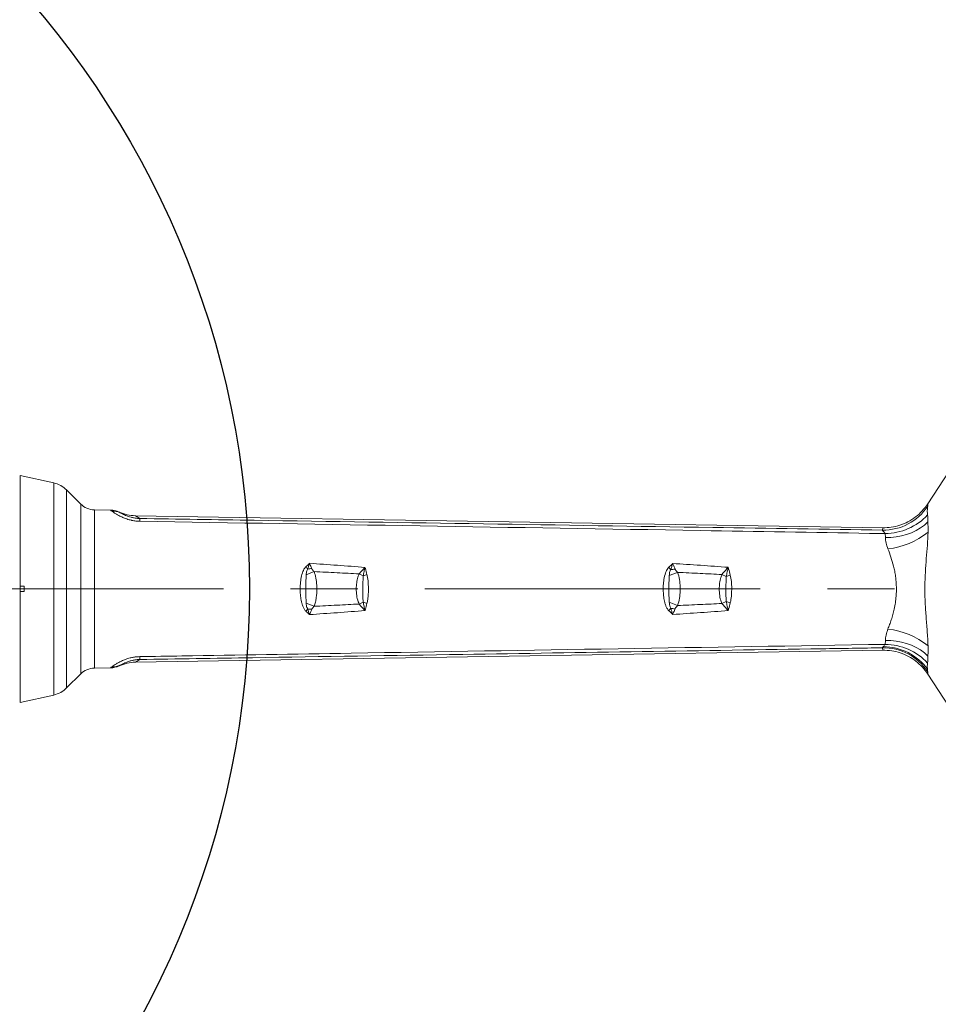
# Model space of a CAD drawing. Header units: millimetres. Extents: x 0 to 16820, y 0 to 11880.
# Tile 57 of 100: x 8549 to 9245, y 6016 to 6761. Entities that reach past the tile are written whole.
import ezdxf

# ---------------------------------------------------------------- set-up
doc = ezdxf.new("R2010")
doc.units = ezdxf.units.MM
doc.header["$LTSCALE"] = 20
doc.linetypes.add('CENTERX2', pattern=[20.32, 12.7, -2.54, 2.54, -2.54])
doc.styles.add('SLDTEXTSTYLE0', font='TXT', dxfattribs={"width": 0.605})
doc.dimstyles.new('SLDDIMSTYLE0', dxfattribs={"dimtxt": 140, "dimasz": 100, "dimexe": 0, "dimexo": 0.0625, "dimgap": 35, "dimtad": 1, "dimtoh": 1, "dimdec": 1, "dimrnd": 1e-09, "dimzin": 12, "dimdsep": 46, "dimtxsty": 'SLDTEXTSTYLE0', "dimsah": 1, "dimcen": 0, "dimadec": 0, "dimazin": 0, "dimtfac": 1, "dimtofl": 0, "dimtmove": 0, "dimatfit": 3, "dimfxl": 1, "dimfrac": 2, "dimtolj": 1, "dimtzin": 12, "dimarcsym": 0})
doc.dimstyles.new('SLDDIMSTYLE1', dxfattribs={"dimtxt": 140, "dimasz": 100, "dimexe": 0, "dimexo": 0.0625, "dimgap": 35, "dimtad": 1, "dimtoh": 1, "dimdec": 4, "dimlfac": 20, "dimzin": 12, "dimdsep": 46, "dimtxsty": 'SLDTEXTSTYLE0', "dimsah": 1, "dimcen": 0.09, "dimadec": 1, "dimazin": 0, "dimtfac": 1, "dimtofl": 0, "dimtmove": 0, "dimatfit": 3, "dimfxl": 1, "dimfrac": 2, "dimtolj": 1, "dimtzin": 12, "dimarcsym": 0})

# ---------------------------------------------------------------- blocks, each defined once
blk = doc.blocks.new('*D7')
at = {"color": 7, "linetype": 'Continuous', "lineweight": 0}
for q in [(9053.1, 7340.4), (8042.93, 6330.23)]:
    blk.add_line((8523.77, 6811.07), q, dxfattribs=at)
blk.add_solid([(8523.77, 6811.07), (8605.08, 6871.17), (8583.87, 6892.38)], dxfattribs=at)
at = {"color": 7, "linetype": 'Continuous', "lineweight": 0, "char_height": 140, "attachment_point": 1, "rotation": 45, "style": 'SLDTEXTSTYLE0'}
for s, insert in [('680', (8676.6, 7218.49)), ('R', (8578.45, 7120.34))]:
    blk.add_mtext(s, dxfattribs=dict(at, insert=insert))
blk = doc.blocks.new('*D8')
at = {"color": 7, "linetype": 'Continuous', "lineweight": 0}
blk.add_line((8986.14, 8701.53), (8042.93, 6330.23), dxfattribs=at)
blk.add_solid([(8986.14, 8701.53), (8935.25, 8614.16), (8963.12, 8603.07)], dxfattribs=at)
at = {"color": 7, "linetype": 'Continuous', "lineweight": 0, "char_height": 140, "attachment_point": 1, "rotation": 68.30928, "style": 'SLDTEXTSTYLE0'}
for s, insert in [('2552', (8554.85, 8105.09)), ('R', (8503.54, 7976.11))]:
    blk.add_mtext(s, dxfattribs=dict(at, insert=insert))
blk = doc.blocks.new('*D9')
at = {"color": 7, "linetype": 'Continuous', "lineweight": 0}
for p, q in [((6701.68, 6330.23), (5210.96, 6330.23)), ((9384.18, 6330.23), (10874.9, 6330.23))]:
    blk.add_line(p, q, dxfattribs=at)
blk.add_arc((8042.93, 6330.23), 2801.97, 180, 0, dxfattribs=at)
for points in [[(5240.96, 6330.23), (5227.75, 6229.98), (5257.74, 6230.52)], [(10844.9, 6330.23), (10828.12, 6230.52), (10858.12, 6229.98)]]:
    blk.add_solid(points, dxfattribs=at)
at = {"color": 7, "linetype": 'Continuous', "lineweight": 0, "char_height": 140, "attachment_point": 1, "style": 'SLDTEXTSTYLE0'}
for s, insert in [('180°', (7876.07, 3708.73)), ('-', (7812.16, 3708.73))]:
    blk.add_mtext(s, dxfattribs=dict(at, insert=insert))
blk = doc.blocks.new('*D10')
at = {"color": 7, "linetype": 'Continuous', "lineweight": 0}
for p, q in [((6701.68, 6330.23), (5210.96, 6330.23)), ((9384.18, 6330.23), (10874.9, 6330.23))]:
    blk.add_line(p, q, dxfattribs=at)
blk.add_arc((8042.93, 6330.23), 2801.97, 0, 180, dxfattribs=at)
for points in [[(5240.96, 6330.23), (5257.74, 6429.95), (5227.75, 6430.49)], [(10844.9, 6330.23), (10858.12, 6430.49), (10828.12, 6429.95)]]:
    blk.add_solid(points, dxfattribs=at)
at = {"color": 7, "linetype": 'Continuous', "lineweight": 0, "char_height": 140, "attachment_point": 1, "style": 'SLDTEXTSTYLE0'}
for s, insert in [('180°', (7900.23, 9312.67)), ('+', (7787.99, 9312.67))]:
    blk.add_mtext(s, dxfattribs=dict(at, insert=insert))

msp = doc.modelspace()

# ---------------------------------------------------------------- linework, layer by layer
at = {"color": 7, "linetype": 'Continuous', "lineweight": 0}
for p, q in [((9236.5293812, 6394.6805455), (9260.8790659, 6431.8138146)), ((8574.7628278, 6410.572426), (8549.4334284, 6416.2342175)), ((8549.4334284, 6332.2342175), (8549.4334284, 6416.2342175)), ((8595.1741982, 6394.5641268), (8584.5420986, 6405.1962263)), ((8617.8440679, 6389.9750777), (8605.5399548, 6390.1726622)), ((8636.5966548, 6385.7099992), (9202.4440702, 6376.5886805)), ((9202.445332, 6376.5886601), (9202.4440702, 6376.5886805)), ((8552.4334284, 6332.2342175), (8549.4334284, 6332.2342175)), ((8549.4334284, 6332.2342175), (8549.4334284, 6328.2342175)), ((8552.4334284, 6332.2342175), (8552.4334284, 6328.2342175)), ((8549.4334284, 6328.2342175), (8552.4334284, 6328.2342175)), ((8549.4334284, 6244.2342175), (8549.4334284, 6328.2342175)), ((8636.5966548, 6274.7584358), (9202.4440702, 6283.8797546)), ((9202.4440702, 6283.8797546), (9202.445332, 6283.8797749)), ((8584.5420986, 6255.2722087), (8595.1741982, 6265.9043082)), ((8605.5399548, 6270.2957728), (8617.8440679, 6270.4933573)), ((9236.5293812, 6265.7878895), (9260.8790659, 6228.6546205)), ((8549.4334284, 6244.2342175), (8574.7628278, 6249.8960091))]:
    msp.add_line(p, q, dxfattribs=at)
at = {"color": 8, "linetype": 'Continuous', "lineweight": 0}
for p, q in [((8574.7628278, 6249.8960091), (8574.7628278, 6410.572426)), ((8584.5420986, 6405.1962263), (8584.5420986, 6255.2722087)), ((8595.1741982, 6265.9043082), (8595.1741982, 6394.5641268)), ((8605.5399548, 6390.1726622), (8605.5399548, 6270.2957728)), ((8617.8156962, 6389.9644311), (8617.8440679, 6389.9750777)), ((8624.2885714, 6388.5107057), (8624.31142, 6388.4703913)), ((8625.1420412, 6387.9391418), (8624.31142, 6388.4703913)), ((8636.5966548, 6385.7099992), (8639.867987, 6383.6177176)), ((9202.2942294, 6374.8082869), (9202.445332, 6376.5886601)), ((9204.4791062, 6369.1445769), (9204.2022085, 6372.1736406)), ((8765.9258621, 6340.9876571), (8771.9192853, 6343.375303)), ((8806.0236789, 6341.6351327), (8809.0975134, 6340.1252362)), ((9040.832647, 6340.3453228), (9047.1110108, 6342.8015415)), ((9080.7570817, 6341.2149131), (9084.0259798, 6339.6668103)), ((8765.9258621, 6319.480778), (8771.9192853, 6317.093132)), ((8806.0236789, 6318.8333023), (8809.0975134, 6320.3431989)), ((9040.832647, 6320.1231123), (9047.1110108, 6317.6668936)), ((9080.7570817, 6319.253522), (9084.0259798, 6320.8016247)), ((9204.2022085, 6288.2947945), (9204.4791062, 6291.3238581)), ((9202.445332, 6283.8797749), (9202.2942294, 6285.6601482)), ((8624.31142, 6271.9980438), (8625.1420412, 6272.5292933)), ((8639.867987, 6276.8507175), (8636.5966548, 6274.7584358)), ((8617.8440679, 6270.4933573), (8617.8156962, 6270.504004))]:
    msp.add_line(p, q, dxfattribs=at)
at = {"color": 7, "linetype": 'CENTERX2', "lineweight": 0}
msp.add_line((8042.9334284, 6330.2342175), (9384.1845053, 6330.2342175), dxfattribs=at)
at = {"color": 8, "linetype": 'Continuous', "lineweight": 0, "flags": 128}
for points in [[(9204.4791062, 6369.1445769), (9208.588378, 6369.2499055), (9212.6610135, 6369.6809204), (9216.6539766, 6370.4330669), (9220.5250733, 6371.498397), (9224.2333973, 6372.8656534), (9227.7397623, 6374.520388), (9231.0071161, 6376.4451151), (9234.0009323, 6378.6194959), (9236.6895749, 6381.0205534)], [(9204.4791062, 6291.3238581), (9208.588378, 6291.2185295), (9212.6610135, 6290.7875147), (9216.6539766, 6290.0353682), (9220.5250733, 6288.970038), (9224.2333973, 6287.6027816), (9227.7397623, 6285.948047), (9231.0071161, 6284.0233199), (9234.0009323, 6281.8489392), (9236.6895749, 6279.4478816)]]:
    msp.add_lwpolyline(points, dxfattribs=at)
at = {"color": 7, "linetype": 'Continuous', "lineweight": 30}
for radius in [2552, 680]:
    msp.add_circle((8042.9334284, 6330.2342175), radius, dxfattribs=at)
at = {"color": 7, "linetype": 'Continuous', "lineweight": 0}
for centre, radius, start, end in [((8570.399963, 6391.0540907), 20, 45, 77.4), ((8605.7807999, 6405.1707285), 15, 225, 269.08), ((8617.5551717, 6373.9637952), 16.0027566, 65.0268955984, 89.0671849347), ((8617.5551717, 6286.5046398), 16.0027566, 270.9328150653, 294.9731044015), ((8605.7807999, 6255.2977065), 15, 90.92, 135), ((8570.399963, 6269.4143443), 20, 282.6, 315)]:
    msp.add_arc(centre, radius, start, end, dxfattribs=at)
at = {"color": 8, "linetype": 'Continuous', "lineweight": 0}
for centre, radius, start, end in [((9202.9452199, 6414.8561214), 40.0531252, 269.0687204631, 326.8748799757), ((8619.0946666, 6374.652067), 14.5985306, 65.5281931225, 91.7599411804), ((8560.5100969, 6382.5525764), 79.3650379, 359.2310225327, 0.7689774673), ((9203.8744187, 6416.8268713), 44.6544338, 270.4205885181, 316.8899113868), ((9199.4785611, 6420.0745198), 59.8679756, 276.6080892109, 308.5394669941), ((8720.641261, 6308.7089947), 59.1375031, 38.237478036, 40.4302615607), ((8998.7519934, 6310.3305213), 55.3281251, 38.5879003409, 41.0889095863), ((8741.1496286, 6524.9542503), 181.5070899, 278.2169521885, 279.1681780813), ((8833.2793915, 6277.3487324), 67.2729712, 108.5075978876, 111.0669779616), ((9017.9619866, 6514.0766055), 170.9356606, 278.0838549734, 279.1677045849), ((9107.5075851, 6279.9167706), 64.1985439, 108.6096931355, 111.4546935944), ((8833.2793915, 6383.1197026), 67.2729712, 248.9330220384, 251.4924021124), ((9107.5075851, 6380.5516644), 64.1985439, 248.5453064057, 251.3903068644), ((8720.641261, 6351.7594403), 59.1375032, 319.5697384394, 321.7625219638), ((8741.1496285, 6135.5141846), 181.5070901, 80.8318219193, 81.7830478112), ((8998.7519934, 6350.1379137), 55.3281251, 318.9110904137, 321.4120996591), ((9017.9619865, 6146.3918294), 170.9356608, 80.8322954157, 81.9161450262), ((9199.4785611, 6240.3939152), 59.8679756, 51.4605330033, 83.3919107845), ((9202.5828055, 6244.6949228), 41.909818, 36.3044898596, 89.5750229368), ((9203.8744187, 6243.6415638), 44.6544338, 43.110088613, 89.5794114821), ((9202.9452199, 6245.6123137), 40.0531252, 33.1251200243, 90.9312795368), ((8619.0946666, 6285.816368), 14.5985306, 268.2400588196, 294.4718068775), ((8560.5100969, 6277.9158587), 79.3650379, 359.2310225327, 0.7689774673)]:
    msp.add_arc(centre, radius, start, end, dxfattribs=at)
at = {"color": 7, "linetype": 'Continuous', "lineweight": 0}
for centre, major_axis, start_param, end_param in [((8636.7114822, 6415.826626), (25.6211745, -16.3868142), 4.8526704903, 5.2714208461), ((8636.7114822, 6244.6418091), (25.6211745, 16.3868142), 1.0117644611, 1.4305148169)]:
    msp.add_ellipse(centre, major_axis=major_axis, ratio=0.9864087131, start_param=start_param, end_param=end_param, dxfattribs=at)
at = {"color": 8, "linetype": 'Continuous', "lineweight": 0}
for centre, major_axis, start_param, end_param in [((8715.1416489, 6346.1933174), (90.8306484, -42.2762815), 3.1406348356, 3.2813803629), ((8715.1416489, 6314.2751176), (90.8306484, 42.2762815), 3.0018049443, 3.1425504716)]:
    msp.add_ellipse(centre, major_axis=major_axis, ratio=0.0093299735, start_param=start_param, end_param=end_param, dxfattribs=at)
at = {"color": 7, "linetype": 'Continuous', "lineweight": 0}
for points, knots in [([(9202.445332, 6376.5886602), (9204.6168386, 6376.6564255), (9209.0204721, 6376.793848), (9215.4913164, 6378.3797154), (9221.7298107, 6380.9851384), (9227.4143793, 6384.6337624), (9232.5214244, 6389.179243), (9235.1807415, 6392.829409), (9236.5293812, 6394.6805455)], [0, 0, 0, 0, 0.1616904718, 0.3278947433, 0.4935151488, 0.6639711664, 0.8295871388, 1, 1, 1, 1]), ([(9236.5293812, 6265.7878895), (9235.2401035, 6267.5645621), (9232.6253116, 6271.1678426), (9227.648603, 6275.6506152), (9221.9869883, 6279.3447203), (9215.8084768, 6281.9863899), (9209.214169, 6283.6540316), (9204.7230292, 6283.8038128), (9202.445332, 6283.8797749)], [0, 0, 0, 0, 0.1633720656, 0.3313358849, 0.4961171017, 0.6656515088, 0.830434, 1, 1, 1, 1])]:
    msp.add_open_spline(points, degree=3, knots=knots, dxfattribs=at)
at = {"color": 8, "linetype": 'Continuous', "lineweight": 0}
for points, knots in [([(9236.4888796, 6392.9683226), (9236.4789321, 6392.7283143), (9236.4600802, 6392.2734634), (9236.3677645, 6390.7663537), (9236.1747495, 6389.6069137), (9236.1102933, 6389.258565), (9236.1102907, 6389.2585512)], [0, 0, 0, 0, 0.4460746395, 0.8453765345, 0.9999939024, 1, 1, 1, 1]), ([(9236.4911262, 6392.9970429), (9236.4911258, 6392.9970409), (9236.4894765, 6392.987016), (9236.489178, 6392.9776684), (9236.4888796, 6392.9683226)], [0, 0, 0, 0, 0.000199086, 1, 1, 1, 1]), ([(9236.5293812, 6394.6805455), (9236.5293811, 6394.680544), (9236.5013489, 6394.1199982), (9236.5043013, 6393.5544774), (9236.4911262, 6392.9970445), (9236.4911262, 6392.9970429)], [0, 0, 0, 0, 0.0000027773, 0.9999972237, 1, 1, 1, 1]), ([(8618.6463174, 6389.2437112), (8618.3986568, 6389.4319612), (8617.8992022, 6389.8116031), (8617.8436847, 6389.9132081), (8617.8156962, 6389.9644311)], [0, 0, 0, 0, 0.4958622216, 1, 1, 1, 1]), ([(8639.867987, 6381.4874352), (8638.870125, 6381.5347136), (8636.8733228, 6381.6293214), (8634.7997465, 6381.9865691), (8632.4853257, 6382.4892838), (8629.9834788, 6383.2119541), (8626.8002907, 6384.4673604), (8624.0455296, 6385.8216556), (8621.6985567, 6387.1764148), (8619.821971, 6388.3894382), (8619.0382324, 6388.9589314), (8618.6463174, 6389.2437112)], [0, 0, 0, 0, 0.0903349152, 0.1807674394, 0.1951892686, 0.3176259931, 0.4403028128, 0.5743003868, 0.7084249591, 0.8541954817, 1, 1, 1, 1]), ([(8625.1420412, 6387.9391418), (8625.4538413, 6387.7659728), (8626.0773525, 6387.419684), (8627.4562334, 6386.7357943), (8629.1284886, 6385.9895279), (8631.0424667, 6385.2578221), (8633.2260016, 6384.5777856), (8635.8551012, 6383.9702289), (8638.184882, 6383.6697909), (8639.6334778, 6383.624973), (8639.867987, 6383.6177176)], [0, 0, 0, 0, 0.1506494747, 0.3012560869, 0.4378458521, 0.5742958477, 0.6953761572, 0.8161892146, 0.9702433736, 1, 1, 1, 1]), ([(8639.867987, 6383.6177176), (8668.7939656, 6383.1641322), (8813.4238593, 6380.8962055), (9000.899307, 6377.9590873), (9159.4486342, 6375.4786013), (9202.2942294, 6374.8082869)], [0, 0, 0, 0, 0.1542919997, 0.7714600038, 1, 1, 1, 1]), ([(9236.1102907, 6389.2585512), (9236.1102921, 6389.2585407), (9236.2317091, 6388.3044874), (9236.3528696, 6387.3072018), (9236.4740288, 6386.3099272)], [0, 0, 0, 0, 0.000011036, 1, 1, 1, 1]), ([(9236.4740288, 6386.3099272), (9236.5831111, 6384.5936139), (9236.6921941, 6382.8772889), (9236.6895749, 6381.0205661), (9236.6895749, 6381.0205534)], [0, 0, 0, 0, 0.9999931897, 1, 1, 1, 1]), ([(9204.2022085, 6372.1736406), (9200.2808489, 6372.2390893), (9153.6990857, 6373.0165536), (8965.5880923, 6376.1455707), (8781.3977334, 6379.1663236), (8639.867987, 6381.4874352)], [0, 0, 0, 0, 0.0208460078, 0.2476293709, 1, 1, 1, 1]), ([(9236.6895749, 6381.0205534), (9236.6895748, 6381.0205408), (9236.6880556, 6380.3781109), (9236.7373473, 6378.9831437), (9236.8130112, 6376.3970334), (9236.769427, 6374.4020184), (9236.779517, 6373.2470546), (9236.7795172, 6373.2470366)], [0, 0, 0, 0, 0.000006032, 0.3061760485, 0.6123477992, 0.9999939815, 1, 1, 1, 1]), ([(9204.2022085, 6372.1736406), (9204.0705435, 6372.4074527), (9203.8052874, 6372.8784977), (9203.030574, 6373.6342005), (9202.4510016, 6374.4349945), (9202.3459031, 6374.6852459), (9202.2942294, 6374.8082869)], [0, 0, 0, 0, 0.1653799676, 0.3331794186, 0.6721445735, 1, 1, 1, 1]), ([(9206.3680119, 6360.6042754), (9205.8701931, 6362.0930674), (9205.1154963, 6364.3500868), (9204.570634, 6367.1538733), (9204.509718, 6368.4787794), (9204.4791062, 6369.1445769)], [0, 0, 0, 0, 0.49085752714, 0.7441435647, 1, 1, 1, 1]), ([(9236.7795172, 6373.2470366), (9236.7795164, 6373.2470183), (9236.6509113, 6370.0671313), (9236.2692387, 6363.496403), (9235.4611822, 6353.3434675), (9234.6748053, 6342.9405838), (9234.2491319, 6332.1969002), (9234.460106, 6321.1611201), (9235.2351774, 6309.8213162), (9236.0119235, 6300.3582363), (9236.5166562, 6292.7913278), (9236.7050898, 6289.0616866), (9236.7795164, 6287.2214168), (9236.7795172, 6287.2213984)], [0, 0, 0, 0, 0.0000006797, 0.117614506, 0.2366739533, 0.3556360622, 0.4756086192, 0.6021928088, 0.7301573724, 0.8641585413, 0.9319339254, 0.9999993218, 1, 1, 1, 1]), ([(9206.3680119, 6299.8641597), (9206.8093562, 6300.9933796), (9207.6949174, 6303.2591693), (9208.9619705, 6306.9471962), (9210.1370532, 6310.8595751), (9211.2023726, 6315.1583573), (9212.0763512, 6319.8325557), (9212.7347732, 6325.4769603), (9212.8843708, 6330.8685977), (9212.6175499, 6335.8388127), (9212.1808064, 6339.7715444), (9211.5280727, 6343.6765509), (9210.4330498, 6348.614962), (9208.7280799, 6354.4526435), (9207.1606316, 6358.5382736), (9206.3680119, 6360.6042754)], [0, 0, 0, 0, 0.0654822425, 0.1313906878, 0.198730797, 0.2666262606, 0.3424364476, 0.4192744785, 0.5249917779, 0.5840333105, 0.6436177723, 0.7048288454, 0.7665558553, 0.8819530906, 1, 1, 1, 1]), ([(8765.6564852, 6313.4074669), (8765.1692101, 6313.9962772), (8764.1948514, 6315.1736662), (8763.2741785, 6317.3015114), (8762.3711863, 6320.1377943), (8761.7054846, 6323.7980564), (8761.3449239, 6328.3040497), (8761.3746248, 6332.9835518), (8761.8435429, 6337.780781), (8762.6799264, 6341.5828666), (8763.7587357, 6344.306902), (8764.602146, 6345.8795728), (8765.3504988, 6346.718108), (8765.6564852, 6347.0609682)], [0, 0, 0, 0, 0.065408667, 0.130791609, 0.1974296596, 0.3195038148, 0.4438895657, 0.5757080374, 0.7096283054, 0.8476841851, 0.903684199, 0.9606183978, 1, 1, 1, 1]), ([(8765.6564852, 6347.0609682), (8766.5710237, 6347.9292752), (8767.4907216, 6348.8024808), (8768.4281694, 6349.6472089), (8768.4334284, 6349.6519478)], [0, 0, 0, 0, 0.9943900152, 1, 1, 1, 1]), ([(8767.0909439, 6345.3105144), (8767.3154071, 6346.0374236), (8767.6483368, 6347.115594), (8768.0277417, 6348.3470361), (8768.2133963, 6348.9460074), (8768.3250132, 6349.304839), (8768.3864496, 6349.5017253), (8768.424436, 6349.6232038), (8768.4303662, 6349.6421595), (8768.4334284, 6349.6519478)], [0, 0, 0, 0, 0.4950727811, 0.7343046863, 0.8541257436, 0.914067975, 0.9865842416, 0.9930723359, 1, 1, 1, 1]), ([(8768.4334284, 6349.6519478), (8775.4782001, 6349.1750002), (8789.4829365, 6348.2268467), (8803.4781809, 6347.147844), (8810.4334284, 6346.6116096)], [0, 0, 0, 0, 0.5030277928, 1, 1, 1, 1]), ([(8768.4334284, 6349.6519478), (8768.4413551, 6349.6332226), (8768.8380317, 6348.6961563), (8769.373677, 6347.3972717), (8769.9256032, 6346.10363), (8770.0696814, 6345.7659297)], [0, 0, 0, 0, 0.0148437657, 0.742828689, 1, 1, 1, 1]), ([(8806.0236789, 6341.6351327), (8806.7394359, 6342.4699344), (8808.1806541, 6344.1508561), (8809.6666014, 6345.7846021), (8810.4189384, 6346.5959825), (8810.4334284, 6346.6116096)], [0, 0, 0, 0, 0.4917719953, 0.9902115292, 1, 1, 1, 1]), ([(8809.0975134, 6340.1252362), (8809.3135486, 6341.2103316), (8809.7483746, 6343.3943631), (8810.2029668, 6345.536564), (8810.4311659, 6346.6010555), (8810.4334284, 6346.6116096)], [0, 0, 0, 0, 0.4943405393, 0.9949865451, 1, 1, 1, 1]), ([(8810.4334284, 6346.6116096), (8810.436118, 6346.6017513), (8810.5252029, 6346.2752142), (8811.0159403, 6344.4702872), (8811.5145064, 6342.6449725), (8811.9249047, 6341.1424511)], [0, 0, 0, 0, 0.00547503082, 0.18134935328, 1, 1, 1, 1]), ([(9040.4522825, 6313.7746449), (9039.9684419, 6314.3743385), (9038.999854, 6315.5748493), (9038.0815425, 6317.7304094), (9037.2051131, 6320.5468528), (9036.5678137, 6324.1277355), (9036.2309328, 6328.4768364), (9036.2695004, 6332.9725533), (9036.7341708, 6337.7290844), (9037.7425237, 6342.0753747), (9039.1090359, 6345.156148), (9040.1809173, 6346.3831528), (9040.4522825, 6346.6937901)], [0, 0, 0, 0, 0.0676362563, 0.1353992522, 0.2044565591, 0.3252432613, 0.4483206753, 0.5772046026, 0.7081876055, 0.8567885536, 0.9637435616, 1, 1, 1, 1]), ([(9040.4522825, 6346.6937901), (9041.4333432, 6347.6521105), (9042.4195679, 6348.6154751), (9043.4281474, 6349.5419713), (9043.4334284, 6349.5468225)], [0, 0, 0, 0, 0.9947639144, 1, 1, 1, 1]), ([(9041.9993444, 6344.8394775), (9042.2392131, 6345.6297893), (9042.5956709, 6346.8042352), (9043.001771, 6348.1414519), (9043.2011321, 6348.7929594), (9043.3202349, 6349.1804228), (9043.3851093, 6349.390652), (9043.4245696, 6349.5182024), (9043.4303697, 6349.5369406), (9043.4334284, 6349.5468225)], [0, 0, 0, 0, 0.494967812, 0.7355488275, 0.8560800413, 0.9163814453, 0.9877088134, 0.9935180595, 1, 1, 1, 1]), ([(9043.4334284, 6349.5468225), (9050.4728548, 6349.0915643), (9064.4770311, 6348.1858776), (9078.4728399, 6347.1593129), (9085.4334284, 6346.6487676)], [0, 0, 0, 0, 0.5026662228, 1, 1, 1, 1]), ([(9043.4334284, 6349.5468225), (9043.441433, 6349.5278024), (9043.5340272, 6349.3077844), (9043.9573559, 6348.29584), (9044.5285128, 6346.902123), (9045.0366537, 6345.7015545), (9045.1962683, 6345.3244382)], [0, 0, 0, 0, 0.0139457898, 0.1613202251, 0.7365582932, 1, 1, 1, 1]), ([(9080.7570817, 6341.2149131), (9082.0077498, 6342.712527), (9083.5407251, 6344.54819), (9085.1133782, 6346.2960404), (9085.4164363, 6346.6300406), (9085.4334284, 6346.6487676)], [0, 0, 0, 0, 0.80701586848, 0.98917958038, 1, 1, 1, 1]), ([(9084.0259798, 6339.6668103), (9084.2524748, 6340.8368714), (9084.7090231, 6343.1953758), (9085.1898715, 6345.4974529), (9085.4312142, 6346.6383006), (9085.4334284, 6346.6487676)], [0, 0, 0, 0, 0.4937989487, 0.9953557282, 1, 1, 1, 1]), ([(9085.4334284, 6346.6487676), (9085.4360708, 6346.6389901), (9085.5415239, 6346.2487758), (9086.0630981, 6344.3098691), (9086.5944033, 6342.3392836), (9087.0205686, 6340.7586574)], [0, 0, 0, 0, 0.0050602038, 0.2019488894, 1, 1, 1, 1]), ([(8765.9258621, 6319.480778), (8765.8270029, 6321.2455018), (8765.6288532, 6324.7826505), (8765.5621406, 6330.1575789), (8765.6239659, 6335.5756529), (8765.8250595, 6339.1806001), (8765.9258621, 6340.9876571)], [0, 0, 0, 0, 0.2470970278, 0.4952723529, 0.7469944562, 1, 1, 1, 1]), ([(8765.9258621, 6340.9876571), (8766.0184942, 6341.995904), (8766.1481782, 6343.4074384), (8766.7063472, 6344.8371633), (8767.0247926, 6345.2290973), (8767.0909439, 6345.3105144)], [0, 0, 0, 0, 0.6645112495, 0.9303083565, 1, 1, 1, 1]), ([(8770.0696814, 6345.7659297), (8770.3868185, 6345.273637), (8770.9340295, 6344.4242), (8771.6276526, 6343.6857733), (8771.9192853, 6343.375303)], [0, 0, 0, 0, 0.5795516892, 1, 1, 1, 1]), ([(8771.9192853, 6343.375303), (8772.1772344, 6342.6493553), (8773.0466179, 6340.2026444), (8773.7984178, 6335.7806183), (8774.1467816, 6329.9023071), (8773.783555, 6324.7097459), (8773.0221452, 6320.3058036), (8772.2866802, 6318.1633668), (8771.9192853, 6317.093132)], [0, 0, 0, 0, 0.08636297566, 0.2910750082, 0.49998405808, 0.74627782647, 0.87325539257, 1, 1, 1, 1]), ([(8806.0236789, 6341.6351327), (8800.441456, 6341.933696), (8789.0747486, 6342.5416404), (8777.7052104, 6343.0941384), (8771.9192853, 6343.375303)], [0, 0, 0, 0, 0.4911028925, 1, 1, 1, 1]), ([(8806.0236789, 6318.8333023), (8805.7796851, 6319.3880032), (8804.8611246, 6321.4762786), (8804.0279874, 6325.3895339), (8803.7469174, 6330.2315977), (8804.0398141, 6334.8792411), (8804.773192, 6338.6745897), (8805.687601, 6340.8394641), (8806.0236789, 6341.6351327)], [0, 0, 0, 0, 0.0776956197, 0.2924996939, 0.5080527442, 0.698897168, 0.8893339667, 1, 1, 1, 1]), ([(8809.0975134, 6320.3431989), (8808.9753567, 6321.9996002), (8808.7305232, 6325.3194547), (8808.6216064, 6331.9347583), (8808.9080143, 6336.8639095), (8809.0975134, 6340.1252362)], [0, 0, 0, 0, 0.2520148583, 0.5051026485, 1, 1, 1, 1]), ([(8811.9249047, 6341.1424511), (8812.1167804, 6340.3056914), (8812.5024818, 6338.6236677), (8812.8978335, 6335.119942), (8813.1147726, 6330.5569516), (8812.9406225, 6325.9054773), (8812.5530757, 6322.1205643), (8812.1348906, 6320.26016), (8811.9249047, 6319.3259839)], [0, 0, 0, 0, 0.1181726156, 0.2375462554, 0.4812564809, 0.7376098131, 0.8682444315, 1, 1, 1, 1]), ([(9040.832647, 6320.1231123), (9040.7507761, 6321.782948), (9040.5866859, 6325.1096804), (9040.5262541, 6330.1635084), (9040.5825817, 6335.2571254), (9040.7491539, 6338.6464498), (9040.832647, 6340.3453228)], [0, 0, 0, 0, 0.2471531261, 0.4953576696, 0.7470518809, 1, 1, 1, 1]), ([(9040.832647, 6340.3453228), (9040.9214998, 6341.4106572), (9041.0456642, 6342.8993744), (9041.6293345, 6344.3781908), (9041.9452227, 6344.7720047), (9041.9993444, 6344.8394775)], [0, 0, 0, 0, 0.67586478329, 0.94446536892, 1, 1, 1, 1]), ([(9045.1962683, 6345.3244382), (9045.2039684, 6345.3070385), (9045.2294617, 6345.2494316), (9045.3419961, 6345.0303819), (9045.8973958, 6344.1522206), (9046.5659855, 6343.4081213), (9047.1110108, 6342.8015415)], [0, 0, 0, 0, 0.0180767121, 0.0598481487, 0.2336007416, 1, 1, 1, 1]), ([(9047.1110108, 6342.8015415), (9047.2671452, 6342.3733981), (9048.0745866, 6340.1592765), (9048.9108275, 6335.9470244), (9049.2240094, 6330.2685874), (9048.9157206, 6324.6246812), (9048.1014119, 6320.4093965), (9047.2890944, 6318.1600219), (9047.1110108, 6317.6668936)], [0, 0, 0, 0, 0.0534517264, 0.2764228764, 0.499991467, 0.719516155, 0.9385097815, 1, 1, 1, 1]), ([(9080.7570817, 6341.2149131), (9075.2584259, 6341.4858732), (9064.0441887, 6342.0384829), (9052.8277263, 6342.5439296), (9047.1110108, 6342.8015415)], [0, 0, 0, 0, 0.4903281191, 1, 1, 1, 1]), ([(9080.7570817, 6319.253522), (9080.5738662, 6319.6738189), (9079.7348307, 6321.5985693), (9078.8975223, 6325.2887419), (9078.5923283, 6330.0483794), (9078.8627371, 6334.6339517), (9079.5772251, 6338.3498676), (9080.4471902, 6340.4624038), (9080.7570817, 6341.2149131)], [0, 0, 0, 0, 0.06111404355, 0.27987186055, 0.49943338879, 0.69572494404, 0.89161378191, 1, 1, 1, 1]), ([(9084.0259798, 6320.8016247), (9083.9068777, 6322.5500955), (9083.6680825, 6326.055714), (9083.6007282, 6332.3673887), (9083.8646265, 6336.8971892), (9084.0259798, 6339.6668103)], [0, 0, 0, 0, 0.27884208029, 0.55906795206, 1, 1, 1, 1]), ([(9087.0205686, 6340.7586574), (9087.3331506, 6339.1661086), (9087.9665005, 6335.9393051), (9088.1528005, 6330.9601016), (9088.0220136, 6325.9814777), (9087.6330597, 6322.226125), (9087.1336693, 6320.1744388), (9087.0205686, 6319.7097776)], [0, 0, 0, 0, 0.2311075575, 0.4682673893, 0.6979709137, 0.9315971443, 1, 1, 1, 1]), ([(8767.0909439, 6315.1579206), (8766.8773006, 6315.495675), (8766.3704104, 6316.2970315), (8766.0686036, 6317.8042586), (8765.9738751, 6318.9168588), (8765.9258621, 6319.480778)], [0, 0, 0, 0, 0.2643178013, 0.6271209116, 1, 1, 1, 1]), ([(8771.9192853, 6317.093132), (8771.4180352, 6316.5619397), (8770.7193493, 6315.8215177), (8770.2128179, 6314.949049), (8770.0696814, 6314.7025053)], [0, 0, 0, 0, 0.7174182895, 1, 1, 1, 1]), ([(8771.9192853, 6317.093132), (8777.7052104, 6317.3742967), (8789.0747486, 6317.9267947), (8800.441456, 6318.5347391), (8806.0236789, 6318.8333023)], [0, 0, 0, 0, 0.5088971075, 1, 1, 1, 1]), ([(8810.4334284, 6313.8568254), (8810.4189384, 6313.8724526), (8809.6763778, 6314.6732895), (8808.1905155, 6316.3064821), (8806.7491313, 6317.9873281), (8806.0236789, 6318.8333023)], [0, 0, 0, 0, 0.0097884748, 0.5016239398, 1, 1, 1, 1]), ([(8810.4334284, 6313.8568254), (8810.4311659, 6313.8673796), (8810.2029639, 6314.9318706), (8809.7483758, 6317.0740723), (8809.313549, 6319.2581036), (8809.0975134, 6320.3431989)], [0, 0, 0, 0, 0.0050135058, 0.5056594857, 1, 1, 1, 1]), ([(8811.9249047, 6319.3259839), (8811.5143755, 6317.8233278), (8811.0673179, 6316.1869674), (8810.5785376, 6314.3891547), (8810.4894204, 6314.0620628), (8810.4361179, 6313.8666837), (8810.4334284, 6313.8568254)], [0, 0, 0, 0, 0.818649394, 0.8914917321, 0.9945249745, 1, 1, 1, 1]), ([(9041.9993444, 6315.6289575), (9041.7748743, 6315.9985094), (9041.2600349, 6316.8461047), (9040.9635499, 6318.4101178), (9040.8766553, 6319.5472198), (9040.832647, 6320.1231123)], [0, 0, 0, 0, 0.2761670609, 0.6334102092, 1, 1, 1, 1]), ([(9047.1110108, 6317.6668936), (9046.5901328, 6317.1035891), (9045.8657541, 6316.3202086), (9045.3430985, 6315.4019612), (9045.1962683, 6315.1439968)], [0, 0, 0, 0, 0.7190687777, 1, 1, 1, 1]), ([(9047.1110108, 6317.6668936), (9052.8277263, 6317.9245055), (9064.0441887, 6318.4299522), (9075.2584259, 6318.9825619), (9080.7570817, 6319.253522)], [0, 0, 0, 0, 0.5096718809, 1, 1, 1, 1]), ([(9085.4334284, 6313.8196674), (9085.4164363, 6313.8383942), (9084.6283144, 6314.7069755), (9083.0499863, 6316.4866433), (9081.5254314, 6318.3263441), (9080.7570817, 6319.253522)], [0, 0, 0, 0, 0.0108117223, 0.5014659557, 1, 1, 1, 1]), ([(9085.4334284, 6313.8196674), (9085.4312142, 6313.8301344), (9085.1898715, 6314.9709821), (9084.7090231, 6317.2730593), (9084.2524748, 6319.6315636), (9084.0259798, 6320.8016247)], [0, 0, 0, 0, 0.0046442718, 0.5062010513, 1, 1, 1, 1]), ([(9087.0205686, 6319.7097776), (9086.5942684, 6318.1289796), (9086.1163148, 6316.3566416), (9085.5965303, 6314.4238683), (9085.4910314, 6314.0328216), (9085.4360707, 6313.8294449), (9085.4334284, 6313.8196674)], [0, 0, 0, 0, 0.7980486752, 0.8947455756, 0.9949398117, 1, 1, 1, 1]), ([(8768.4334284, 6310.8164872), (8768.4281694, 6310.8212262), (8767.4907216, 6311.6659543), (8766.5710237, 6312.5391599), (8765.6564852, 6313.4074669)], [0, 0, 0, 0, 0.0056099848, 1, 1, 1, 1]), ([(8768.4334284, 6310.8164872), (8768.4303662, 6310.8262756), (8768.424436, 6310.8452313), (8768.3859107, 6310.9684331), (8768.3233963, 6311.1687807), (8768.2096221, 6311.5345781), (8768.0201915, 6312.1458136), (8767.6417956, 6313.3741709), (8767.3110318, 6314.4452393), (8767.0909439, 6315.1579206)], [0, 0, 0, 0, 0.0069276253, 0.0134156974, 0.0871506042, 0.1483109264, 0.2705646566, 0.5146389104, 1, 1, 1, 1]), ([(8770.0696814, 6314.7025053), (8769.925521, 6314.3647337), (8769.6048832, 6313.613471), (8769.1188063, 6312.4492707), (8768.7341567, 6311.5290263), (8768.5130885, 6311.0048091), (8768.4558044, 6310.8693449), (8768.441355, 6310.8352118), (8768.4334284, 6310.8164872)], [0, 0, 0, 0, 0.2570344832, 0.5716893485, 0.8928047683, 0.9729555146, 0.9851641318, 1, 1, 1, 1]), ([(8810.4334284, 6313.8568254), (8803.4781809, 6313.3205911), (8789.4829365, 6312.2415883), (8775.4782001, 6311.2934348), (8768.4334284, 6310.8164872)], [0, 0, 0, 0, 0.4969722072, 1, 1, 1, 1]), ([(9043.4334284, 6310.9216126), (9043.4281474, 6310.9264638), (9042.4195679, 6311.85296), (9041.4333432, 6312.8163246), (9040.4522825, 6313.7746449)], [0, 0, 0, 0, 0.0052360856, 1, 1, 1, 1]), ([(9043.4334284, 6310.9216126), (9043.4303697, 6310.9314944), (9043.4245696, 6310.9502326), (9043.3846012, 6311.0794252), (9043.3187107, 6311.2929552), (9043.1975741, 6311.6870702), (9042.9946549, 6312.3503057), (9042.5895009, 6313.6846561), (9042.2350865, 6314.8522929), (9041.9993444, 6315.6289575)], [0, 0, 0, 0, 0.0064819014, 0.0122911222, 0.0846945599, 0.146071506, 0.2687502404, 0.5136022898, 1, 1, 1, 1]), ([(9045.1962683, 6315.1439968), (9045.0365898, 6314.7668331), (9044.6676495, 6313.8953892), (9044.139812, 6312.6167886), (9043.7289393, 6311.6261339), (9043.5120454, 6311.1085707), (9043.4557123, 6310.9745597), (9043.441433, 6310.9406317), (9043.4334284, 6310.9216126)], [0, 0, 0, 0, 0.26337489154, 0.60853269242, 0.90189927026, 0.97512857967, 0.98605774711, 1, 1, 1, 1]), ([(9085.4334284, 6313.8196674), (9078.4728399, 6313.3091221), (9064.4770311, 6312.2825575), (9050.4728548, 6311.3768707), (9043.4334284, 6310.9216126)], [0, 0, 0, 0, 0.4973337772, 1, 1, 1, 1]), ([(9204.4791062, 6291.3238581), (9204.5051458, 6291.9581121), (9204.5575171, 6293.2337336), (9204.9758478, 6295.319984), (9205.5196134, 6297.5317502), (9206.0844234, 6299.0845207), (9206.3680119, 6299.8641597)], [0, 0, 0, 0, 0.2439845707, 0.4907056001, 0.7442856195, 1, 1, 1, 1]), ([(8639.867987, 6278.9809998), (8650.5331476, 6279.155481), (8703.8589503, 6280.027887), (8891.9707281, 6283.1105715), (9069.416701, 6286.0568455), (9204.2022085, 6288.2947945)], [0, 0, 0, 0, 0.0566958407, 0.2834792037, 1, 1, 1, 1]), ([(9202.2942294, 6285.6601482), (9202.3472598, 6285.7971483), (9202.4237774, 6285.9948256), (9202.7833018, 6286.4606138), (9202.8936582, 6286.603588)], [0, 0, 0, 0, 0.6930488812, 1, 1, 1, 1]), ([(9202.8936582, 6286.603588), (9203.1071364, 6286.8369125), (9203.5368373, 6287.3065614), (9203.9794757, 6287.9639838), (9204.2022085, 6288.2947945)], [0, 0, 0, 0, 0.4968063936, 1, 1, 1, 1]), ([(9236.7795172, 6287.2213984), (9236.779517, 6287.2213804), (9236.7690189, 6286.0196867), (9236.7764893, 6283.7056488), (9236.7454057, 6281.1604777), (9236.6886129, 6279.8546401), (9236.6895748, 6279.4478943), (9236.6895749, 6279.4478816)], [0, 0, 0, 0, 0.0000060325, 0.4033416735, 0.8061463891, 0.9999939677, 1, 1, 1, 1]), ([(9202.2942294, 6285.6601482), (9187.0061091, 6285.4210019), (9081.0465718, 6283.7635168), (8922.0363759, 6281.2738107), (8749.8490314, 6278.5753396), (8668.33319, 6277.2970828), (8639.867987, 6276.8507175)], [0, 0, 0, 0, 0.08154741, 0.565192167, 0.848165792, 1, 1, 1, 1]), ([(9236.6895749, 6279.4478816), (9236.6895749, 6279.447869), (9236.6921941, 6277.5911461), (9236.5831111, 6275.8748212), (9236.4740288, 6274.1585079)], [0, 0, 0, 0, 0.0000068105, 1, 1, 1, 1]), ([(8618.6463174, 6271.2247239), (8618.9728091, 6271.4624434), (8619.6257552, 6271.9378553), (8621.2074588, 6272.9813287), (8623.3194344, 6274.2497116), (8625.9890648, 6275.6286364), (8629.084476, 6276.9340497), (8632.1511232, 6277.9149558), (8635.1074219, 6278.554178), (8637.5714589, 6278.8951736), (8639.1772104, 6278.955184), (8639.867987, 6278.9809998)], [0, 0, 0, 0, 0.1241358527, 0.2482575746, 0.3867218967, 0.5250652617, 0.6484958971, 0.7717058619, 0.8546177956, 0.9374581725, 1, 1, 1, 1]), ([(8624.31142, 6271.9980438), (8624.3015744, 6271.9860469), (8624.2885991, 6271.9702365), (8624.2885768, 6271.9601599), (8624.2885714, 6271.9577294)], [0, 0, 0, 0, 0.7587986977, 1, 1, 1, 1]), ([(8639.867987, 6276.8507175), (8639.2339157, 6276.8220399), (8637.9648124, 6276.7646412), (8636.3503614, 6276.5429894), (8634.5373945, 6276.206261), (8632.613019, 6275.7165186), (8630.480941, 6275.009025), (8628.6213801, 6274.2644127), (8626.5979953, 6273.3271178), (8625.7125469, 6272.8419154), (8625.1420412, 6272.5292933)], [0, 0, 0, 0, 0.080558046, 0.1612381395, 0.2162838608, 0.3385022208, 0.4609625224, 0.6022886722, 0.7437495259, 1, 1, 1, 1]), ([(9236.4740288, 6274.1585079), (9236.3528696, 6273.1612326), (9236.231709, 6272.163947), (9236.110292, 6271.2098938), (9236.1102907, 6271.2098838)], [0, 0, 0, 0, 0.9999895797, 1, 1, 1, 1]), ([(8617.8156962, 6270.504004), (8617.8425704, 6270.5539662), (8617.8967778, 6270.6547438), (8618.3950648, 6271.0336613), (8618.6463174, 6271.2247239)], [0, 0, 0, 0, 0.4957671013, 1, 1, 1, 1]), ([(9236.1102907, 6271.2098838), (9236.1102934, 6271.2098693), (9236.23244, 6270.5497383), (9236.2948051, 6270.0292304), (9236.3571688, 6269.5087341)], [0, 0, 0, 0, 0.0000220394, 1, 1, 1, 1]), ([(9236.3571688, 6269.5087341), (9236.3842598, 6269.1952182), (9236.4424652, 6268.5216255), (9236.4801198, 6267.8205139), (9236.4859366, 6267.6077545), (9236.4888796, 6267.5001124)], [0, 0, 0, 0, 0.3007872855, 0.6462450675, 1, 1, 1, 1]), ([(9236.4888796, 6267.5001124), (9236.489178, 6267.4907667), (9236.4894765, 6267.4814191), (9236.4911258, 6267.4713941), (9236.4911262, 6267.4713921)], [0, 0, 0, 0, 0.9998009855, 1, 1, 1, 1]), ([(9236.4911262, 6267.4713921), (9236.4911262, 6267.4713906), (9236.5043013, 6266.9139577), (9236.501349, 6266.3484369), (9236.5293811, 6265.7878911), (9236.5293812, 6265.7878895)], [0, 0, 0, 0, 0.0000027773, 0.9999972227, 1, 1, 1, 1])]:
    msp.add_open_spline(points, degree=3, knots=knots, dxfattribs=at)

# ---------------------------------------------------------------- dimensions: what is measured, and where the dimension line sits
at = {"color": 7, "linetype": 'Continuous', "lineweight": 0}
for base, line1, line2, text, picture, middle in [((8042.9334284, 9132.2049447), ((9384.1845053, 6330.2342175), (8042.9334284, 6330.2342175)), ((6701.6823515, 6330.2342175), (8042.9334284, 6330.2342175)), '+<>', '*D10', (8042.9334284, 9132.2049447)), ((8042.9334284, 3528.2634903), ((6701.6823515, 6330.2342175), (8042.9334284, 6330.2342175)), ((9384.1845053, 6330.2342175), (8042.9334284, 6330.2342175)), '-<>', '*D9', (8042.9334284, 3528.2634903))]:
    dim = msp.add_angular_dim_2l(base=base, line1=line1, line2=line2, text=text, dimstyle='SLDDIMSTYLE1', dxfattribs=at)
    dim.commit()
    dim.dimension.update_dxf_attribs({"geometry": picture, "text_midpoint": middle, "dimtype": 162})
for mpoint, picture, middle in [((8986.1430295, 8701.5333653), '*D8', (8776.8414629, 8175.3333439)), ((8523.7660396, 6811.0668287), '*D7', (8871.6553177, 7158.9561068))]:
    dim = msp.add_radius_dim(center=(8042.9334284, 6330.2342175), mpoint=mpoint, dimstyle='SLDDIMSTYLE0', dxfattribs=at)
    dim.commit()
    dim.dimension.update_dxf_attribs({"geometry": picture, "text_midpoint": middle, "dimtype": 164})

doc.saveas('drawing.dxf')
